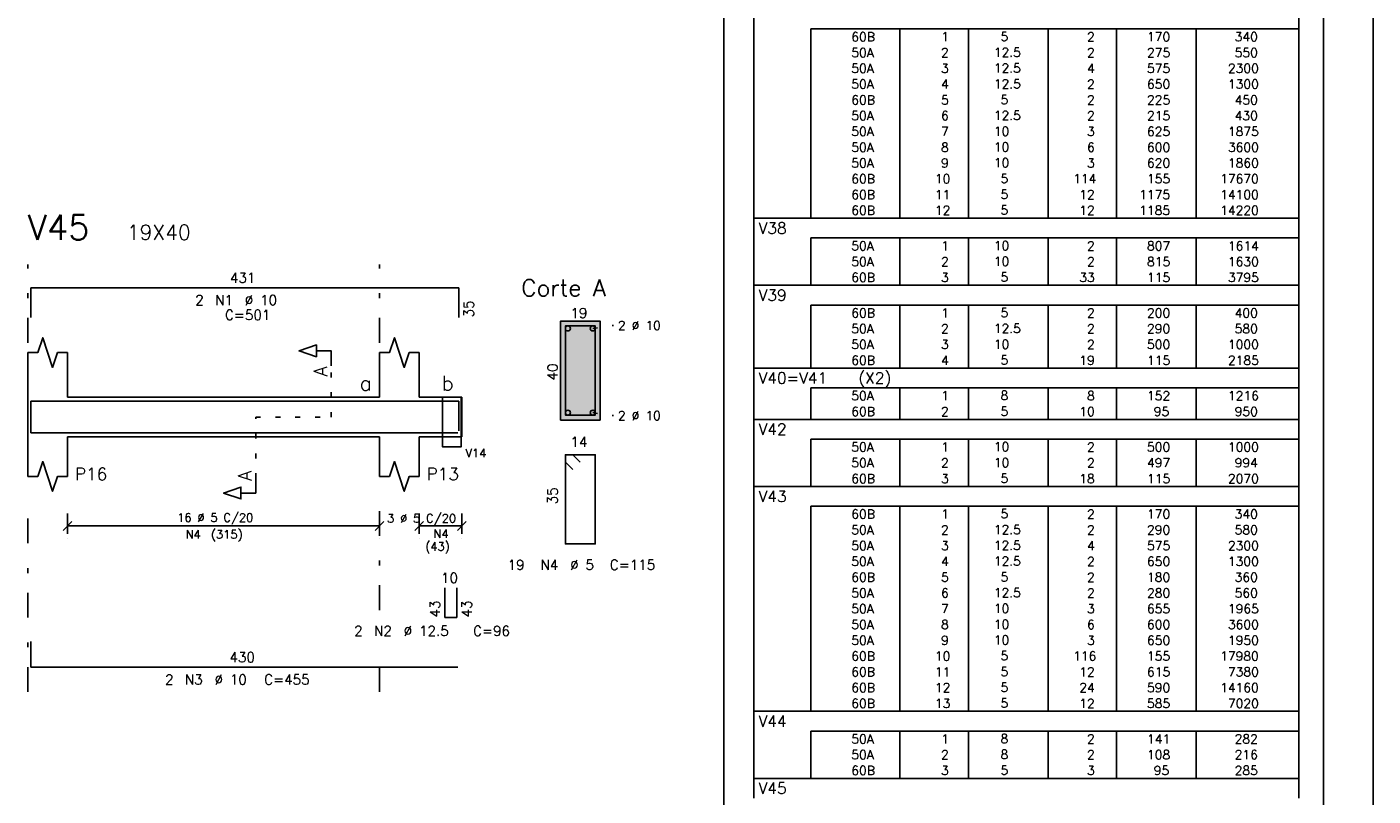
# Model space of a CAD drawing. Extents: x 0 to 116, y 0 to 59.
# Tile 18 of 19: x 89 to 116, y 32 to 48. Entities that reach past the tile are written whole.
import ezdxf

# ---------------------------------------------------------------- set-up
doc = ezdxf.new("R2010")
doc.units = 0
doc.linetypes.add('ESTILO_TQS_0002', pattern=[0.4, 0.1, -0.3])
doc.linetypes.add('ESTILO_TQS_0003', pattern=[1.5, 0.5, -0.4, 0.1, -0.5])
for name, color, linetype in [('1', 7, 'CONTINUOUS'), ('10', 10, 'CONTINUOUS'), ('12', 12, 'CONTINUOUS'), ('14', 14, 'CONTINUOUS'), ('2', 2, 'CONTINUOUS'), ('3', 3, 'CONTINUOUS'), ('4', 4, 'CONTINUOUS'), ('5', 3, 'CONTINUOUS')]:
    doc.layers.add(name, color=color, linetype=linetype)
doc.styles.get("Standard").update_dxf_attribs({"font": 'ROMANS.SHX'})

msp = doc.modelspace()

# ---------------------------------------------------------------- linework, layer by layer
at = {"layer": '1', "linetype": 'CONTINUOUS'}
for p, q in [((116, 0), (116, 59.400002)), ((102.896451, 12.325001), (102.896451, 58.399997)), ((103.5, 47.516361), (103.5, 47.914531)), ((114.5, 47.516361), (114.5, 47.914531)), ((103.5, 47.197824), (103.5, 47.516361)), ((114.5, 47.516361), (104.65, 47.516361)), ((104.65, 47.516361), (104.65, 47.197824)), ((106.45, 47.516361), (106.45, 47.197824)), ((107.83, 47.516361), (107.83, 47.197824)), ((109.44, 47.516361), (109.44, 47.197824)), ((110.82, 47.516361), (110.82, 47.197824)), ((112.43, 47.516361), (112.43, 47.197824)), ((114.5, 47.197824), (114.5, 47.516361)), ((103.5, 46.879288), (103.5, 47.197824)), ((104.65, 47.197824), (104.65, 46.879288)), ((106.45, 47.197824), (106.45, 46.879288)), ((107.83, 47.197824), (107.83, 46.879288)), ((109.44, 47.197824), (109.44, 46.879288)), ((110.82, 47.197824), (110.82, 46.879288)), ((112.43, 47.197824), (112.43, 46.879288)), ((114.5, 46.879288), (114.5, 47.197824)), ((103.5, 46.560751), (103.5, 46.879288)), ((104.65, 46.879288), (104.65, 46.560751)), ((106.45, 46.879288), (106.45, 46.560751)), ((107.83, 46.879288), (107.83, 46.560751)), ((109.44, 46.879288), (109.44, 46.560751)), ((110.82, 46.879288), (110.82, 46.560751)), ((112.43, 46.879288), (112.43, 46.560751)), ((114.5, 46.560751), (114.5, 46.879288)), ((103.5, 46.242215), (103.5, 46.560751)), ((104.65, 46.560751), (104.65, 46.242215)), ((106.45, 46.560751), (106.45, 46.242215)), ((107.83, 46.560751), (107.83, 46.242215)), ((109.44, 46.560751), (109.44, 46.242215)), ((110.82, 46.560751), (110.82, 46.242215)), ((112.43, 46.560751), (112.43, 46.242215)), ((114.5, 46.242215), (114.5, 46.560751)), ((103.5, 45.923678), (103.5, 46.242215)), ((104.65, 46.242215), (104.65, 45.923678)), ((106.45, 46.242215), (106.45, 45.923678)), ((107.83, 46.242215), (107.83, 45.923678)), ((109.44, 46.242215), (109.44, 45.923678)), ((110.82, 46.242215), (110.82, 45.923678)), ((112.43, 46.242215), (112.43, 45.923678)), ((114.5, 45.923678), (114.5, 46.242215)), ((103.5, 45.605142), (103.5, 45.923678)), ((104.65, 45.923678), (104.65, 45.605142)), ((106.45, 45.923678), (106.45, 45.605142)), ((107.83, 45.923678), (107.83, 45.605142)), ((109.44, 45.923678), (109.44, 45.605142)), ((110.82, 45.923678), (110.82, 45.605142)), ((112.43, 45.923678), (112.43, 45.605142)), ((114.5, 45.605142), (114.5, 45.923678)), ((103.5, 45.286606), (103.5, 45.605142)), ((104.65, 45.605142), (104.65, 45.286606)), ((106.45, 45.605142), (106.45, 45.286606)), ((107.83, 45.605142), (107.83, 45.286606)), ((109.44, 45.605142), (109.44, 45.286606)), ((110.82, 45.605142), (110.82, 45.286606)), ((112.43, 45.605142), (112.43, 45.286606)), ((114.5, 45.286606), (114.5, 45.605142)), ((103.5, 44.968069), (103.5, 45.286606)), ((104.65, 45.286606), (104.65, 44.968069)), ((106.45, 45.286606), (106.45, 44.968069)), ((107.83, 45.286606), (107.83, 44.968069)), ((109.44, 45.286606), (109.44, 44.968069)), ((110.82, 45.286606), (110.82, 44.968069)), ((112.43, 45.286606), (112.43, 44.968069)), ((114.5, 44.968069), (114.5, 45.286606)), ((103.5, 44.649533), (103.5, 44.968069)), ((104.65, 44.968069), (104.65, 44.649533)), ((106.45, 44.968069), (106.45, 44.649533)), ((107.83, 44.968069), (107.83, 44.649533)), ((109.44, 44.968069), (109.44, 44.649533)), ((110.82, 44.968069), (110.82, 44.649533)), ((112.43, 44.968069), (112.43, 44.649533)), ((114.5, 44.649533), (114.5, 44.968069)), ((103.5, 44.330996), (103.5, 44.649533)), ((104.65, 44.649533), (104.65, 44.330996)), ((106.45, 44.649533), (106.45, 44.330996)), ((107.83, 44.649533), (107.83, 44.330996)), ((109.44, 44.649533), (109.44, 44.330996)), ((110.82, 44.649533), (110.82, 44.330996)), ((112.43, 44.649533), (112.43, 44.330996)), ((114.5, 44.330996), (114.5, 44.649533)), ((103.5, 44.01246), (103.5, 44.330996)), ((104.65, 44.330996), (104.65, 44.01246)), ((106.45, 44.330996), (106.45, 44.01246)), ((107.83, 44.330996), (107.83, 44.01246)), ((109.44, 44.330996), (109.44, 44.01246)), ((110.82, 44.330996), (110.82, 44.01246)), ((112.43, 44.330996), (112.43, 44.01246)), ((114.5, 44.01246), (114.5, 44.330996)), ((103.5, 43.693923), (103.5, 44.01246)), ((104.65, 44.01246), (104.65, 43.693923)), ((106.45, 44.01246), (106.45, 43.693923)), ((107.83, 44.01246), (107.83, 43.693923)), ((109.44, 44.01246), (109.44, 43.693923)), ((110.82, 44.01246), (110.82, 43.693923)), ((112.43, 44.01246), (112.43, 43.693923)), ((114.5, 43.693923), (114.5, 44.01246)), ((103.5, 43.295753), (103.5, 43.693923)), ((103.5, 43.693923), (114.5, 43.693923)), ((114.5, 43.295753), (114.5, 43.693923)), ((103.5, 42.977216), (103.5, 43.295753)), ((114.5, 43.295753), (104.65, 43.295753)), ((104.65, 43.295753), (104.65, 42.977216)), ((106.45, 43.295753), (106.45, 42.977216)), ((107.83, 43.295753), (107.83, 42.977216)), ((109.44, 43.295753), (109.44, 42.977216)), ((110.82, 43.295753), (110.82, 42.977216)), ((112.43, 43.295753), (112.43, 42.977216)), ((114.5, 42.977216), (114.5, 43.295753)), ((103.5, 42.65868), (103.5, 42.977216)), ((104.65, 42.977216), (104.65, 42.65868)), ((106.45, 42.977216), (106.45, 42.65868)), ((107.83, 42.977216), (107.83, 42.65868)), ((109.44, 42.977216), (109.44, 42.65868)), ((110.82, 42.977216), (110.82, 42.65868)), ((112.43, 42.977216), (112.43, 42.65868)), ((114.5, 42.65868), (114.5, 42.977216)), ((103.5, 42.340143), (103.5, 42.65868)), ((104.65, 42.65868), (104.65, 42.340143)), ((106.45, 42.65868), (106.45, 42.340143)), ((107.83, 42.65868), (107.83, 42.340143)), ((109.44, 42.65868), (109.44, 42.340143)), ((110.82, 42.65868), (110.82, 42.340143)), ((112.43, 42.65868), (112.43, 42.340143)), ((114.5, 42.340143), (114.5, 42.65868)), ((103.5, 41.941973), (103.5, 42.340143)), ((103.5, 42.340143), (114.5, 42.340143)), ((114.5, 41.941973), (114.5, 42.340143)), ((103.5, 41.623436), (103.5, 41.941973)), ((114.5, 41.941973), (104.65, 41.941973)), ((104.65, 41.941973), (104.65, 41.623436)), ((106.45, 41.941973), (106.45, 41.623436)), ((107.83, 41.941973), (107.83, 41.623436)), ((109.44, 41.941973), (109.44, 41.623436)), ((110.82, 41.941973), (110.82, 41.623436)), ((112.43, 41.941973), (112.43, 41.623436)), ((114.5, 41.623436), (114.5, 41.941973)), ((100.397198, 41.619467), (99.597198, 41.619467)), ((99.597198, 41.619467), (99.597198, 39.619467)), ((100.397198, 39.619467), (100.397198, 41.619467)), ((103.5, 41.3049), (103.5, 41.623436)), ((104.65, 41.623436), (104.65, 41.3049)), ((106.45, 41.623436), (106.45, 41.3049)), ((107.83, 41.623436), (107.83, 41.3049)), ((109.44, 41.623436), (109.44, 41.3049)), ((110.82, 41.623436), (110.82, 41.3049)), ((112.43, 41.623436), (112.43, 41.3049)), ((114.5, 41.3049), (114.5, 41.623436)), ((103.5, 40.986363), (103.5, 41.3049)), ((104.65, 41.3049), (104.65, 40.986363)), ((106.45, 41.3049), (106.45, 40.986363)), ((107.83, 41.3049), (107.83, 40.986363)), ((109.44, 41.3049), (109.44, 40.986363)), ((110.82, 41.3049), (110.82, 40.986363)), ((112.43, 41.3049), (112.43, 40.986363)), ((114.5, 40.986363), (114.5, 41.3049)), ((88.84415, 40.0816), (88.84415, 40.9816)), ((89.64415, 40.0816), (89.64415, 40.9816)), ((95.94415, 40.0816), (95.94415, 40.9816)), ((96.74415, 40.0816), (96.74415, 40.9816)), ((103.5, 40.667827), (103.5, 40.986363)), ((104.65, 40.986363), (104.65, 40.667827)), ((106.45, 40.986363), (106.45, 40.667827)), ((107.83, 40.986363), (107.83, 40.667827)), ((109.44, 40.986363), (109.44, 40.667827)), ((110.82, 40.986363), (110.82, 40.667827)), ((112.43, 40.986363), (112.43, 40.667827)), ((114.5, 40.667827), (114.5, 40.986363)), ((103.5, 40.269656), (103.5, 40.667827)), ((103.5, 40.667827), (114.5, 40.667827)), ((114.5, 40.269656), (114.5, 40.667827)), ((103.5, 39.95112), (103.5, 40.269656)), ((114.5, 40.269656), (104.65, 40.269656)), ((104.65, 40.269656), (104.65, 39.95112)), ((106.45, 40.269656), (106.45, 39.95112)), ((107.83, 40.269656), (107.83, 39.95112)), ((109.44, 40.269656), (109.44, 39.95112)), ((110.82, 40.269656), (110.82, 39.95112)), ((112.43, 40.269656), (112.43, 39.95112)), ((114.5, 39.95112), (114.5, 40.269656)), ((88.84415, 40.0816), (88.84415, 39.2816)), ((89.64415, 40.0816), (95.94415, 40.0816)), ((96.74415, 40.0816), (97.60415, 40.0816)), ((97.60415, 40.0816), (97.60415, 39.2816)), ((103.5, 39.632583), (103.5, 39.95112)), ((104.65, 39.95112), (104.65, 39.632583)), ((106.45, 39.95112), (106.45, 39.632583)), ((107.83, 39.95112), (107.83, 39.632583)), ((109.44, 39.95112), (109.44, 39.632583)), ((110.82, 39.95112), (110.82, 39.632583)), ((112.43, 39.95112), (112.43, 39.632583)), ((114.5, 39.632583), (114.5, 39.95112)), ((99.597198, 39.619467), (100.397198, 39.619467)), ((103.5, 39.234413), (103.5, 39.632583)), ((103.5, 39.632583), (114.5, 39.632583)), ((114.5, 39.234413), (114.5, 39.632583)), ((88.84415, 39.2816), (88.84415, 38.4816)), ((89.64415, 39.2816), (95.94415, 39.2816)), ((89.64415, 39.2816), (89.64415, 38.4816)), ((95.94415, 39.2816), (95.94415, 38.4816)), ((96.74415, 39.2816), (97.60415, 39.2816)), ((96.74415, 39.2816), (96.74415, 38.4816)), ((103.5, 38.915876), (103.5, 39.234413)), ((114.5, 39.234413), (104.65, 39.234413)), ((104.65, 39.234413), (104.65, 38.915876)), ((106.45, 39.234413), (106.45, 38.915876)), ((107.83, 39.234413), (107.83, 38.915876)), ((109.44, 39.234413), (109.44, 38.915876)), ((110.82, 39.234413), (110.82, 38.915876)), ((112.43, 39.234413), (112.43, 38.915876)), ((114.5, 38.915876), (114.5, 39.234413)), ((103.5, 38.59734), (103.5, 38.915876)), ((104.65, 38.915876), (104.65, 38.59734)), ((106.45, 38.915876), (106.45, 38.59734)), ((107.83, 38.915876), (107.83, 38.59734)), ((109.44, 38.915876), (109.44, 38.59734)), ((110.82, 38.915876), (110.82, 38.59734)), ((112.43, 38.915876), (112.43, 38.59734)), ((114.5, 38.59734), (114.5, 38.915876)), ((103.5, 38.278803), (103.5, 38.59734)), ((104.65, 38.59734), (104.65, 38.278803)), ((106.45, 38.59734), (106.45, 38.278803)), ((107.83, 38.59734), (107.83, 38.278803)), ((109.44, 38.59734), (109.44, 38.278803)), ((110.82, 38.59734), (110.82, 38.278803)), ((112.43, 38.59734), (112.43, 38.278803)), ((114.5, 38.278803), (114.5, 38.59734)), ((103.5, 37.880632), (103.5, 38.278803)), ((103.5, 38.278803), (114.5, 38.278803)), ((114.5, 37.880632), (114.5, 38.278803)), ((103.5, 37.562096), (103.5, 37.880632)), ((114.5, 37.880632), (104.65, 37.880632)), ((104.65, 37.880632), (104.65, 37.562096)), ((106.45, 37.880632), (106.45, 37.562096)), ((107.83, 37.880632), (107.83, 37.562096)), ((109.44, 37.880632), (109.44, 37.562096)), ((110.82, 37.880632), (110.82, 37.562096)), ((112.43, 37.880632), (112.43, 37.562096)), ((114.5, 37.562096), (114.5, 37.880632)), ((103.5, 37.24356), (103.5, 37.562096)), ((104.65, 37.562096), (104.65, 37.24356)), ((106.45, 37.562096), (106.45, 37.24356)), ((107.83, 37.562096), (107.83, 37.24356)), ((109.44, 37.562096), (109.44, 37.24356)), ((110.82, 37.562096), (110.82, 37.24356)), ((112.43, 37.562096), (112.43, 37.24356)), ((114.5, 37.24356), (114.5, 37.562096)), ((103.5, 36.925023), (103.5, 37.24356)), ((104.65, 37.24356), (104.65, 36.925023)), ((106.45, 37.24356), (106.45, 36.925023)), ((107.83, 37.24356), (107.83, 36.925023)), ((109.44, 37.24356), (109.44, 36.925023)), ((110.82, 37.24356), (110.82, 36.925023)), ((112.43, 37.24356), (112.43, 36.925023)), ((114.5, 36.925023), (114.5, 37.24356)), ((103.5, 36.606487), (103.5, 36.925023)), ((104.65, 36.925023), (104.65, 36.606487)), ((106.45, 36.925023), (106.45, 36.606487)), ((107.83, 36.925023), (107.83, 36.606487)), ((109.44, 36.925023), (109.44, 36.606487)), ((110.82, 36.925023), (110.82, 36.606487)), ((112.43, 36.925023), (112.43, 36.606487)), ((114.5, 36.606487), (114.5, 36.925023)), ((103.5, 36.28795), (103.5, 36.606487)), ((104.65, 36.606487), (104.65, 36.28795)), ((106.45, 36.606487), (106.45, 36.28795)), ((107.83, 36.606487), (107.83, 36.28795)), ((109.44, 36.606487), (109.44, 36.28795)), ((110.82, 36.606487), (110.82, 36.28795)), ((112.43, 36.606487), (112.43, 36.28795)), ((114.5, 36.28795), (114.5, 36.606487)), ((103.5, 35.969414), (103.5, 36.28795)), ((104.65, 36.28795), (104.65, 35.969414)), ((106.45, 36.28795), (106.45, 35.969414)), ((107.83, 36.28795), (107.83, 35.969414)), ((109.44, 36.28795), (109.44, 35.969414)), ((110.82, 36.28795), (110.82, 35.969414)), ((112.43, 36.28795), (112.43, 35.969414)), ((114.5, 35.969414), (114.5, 36.28795)), ((103.5, 35.650877), (103.5, 35.969414)), ((104.65, 35.969414), (104.65, 35.650877)), ((106.45, 35.969414), (106.45, 35.650877)), ((107.83, 35.969414), (107.83, 35.650877)), ((109.44, 35.969414), (109.44, 35.650877)), ((110.82, 35.969414), (110.82, 35.650877)), ((112.43, 35.969414), (112.43, 35.650877)), ((114.5, 35.650877), (114.5, 35.969414)), ((103.5, 35.332341), (103.5, 35.650877)), ((104.65, 35.650877), (104.65, 35.332341)), ((106.45, 35.650877), (106.45, 35.332341)), ((107.83, 35.650877), (107.83, 35.332341)), ((109.44, 35.650877), (109.44, 35.332341)), ((110.82, 35.650877), (110.82, 35.332341)), ((112.43, 35.650877), (112.43, 35.332341)), ((114.5, 35.332341), (114.5, 35.650877)), ((103.5, 35.013804), (103.5, 35.332341)), ((104.65, 35.332341), (104.65, 35.013804)), ((106.45, 35.332341), (106.45, 35.013804)), ((107.83, 35.332341), (107.83, 35.013804)), ((109.44, 35.332341), (109.44, 35.013804)), ((110.82, 35.332341), (110.82, 35.013804)), ((112.43, 35.332341), (112.43, 35.013804)), ((114.5, 35.013804), (114.5, 35.332341)), ((103.5, 34.695268), (103.5, 35.013804)), ((104.65, 35.013804), (104.65, 34.695268)), ((106.45, 35.013804), (106.45, 34.695268)), ((107.83, 35.013804), (107.83, 34.695268)), ((109.44, 35.013804), (109.44, 34.695268)), ((110.82, 35.013804), (110.82, 34.695268)), ((112.43, 35.013804), (112.43, 34.695268)), ((114.5, 34.695268), (114.5, 35.013804)), ((103.5, 34.376732), (103.5, 34.695268)), ((104.65, 34.695268), (104.65, 34.376732)), ((106.45, 34.695268), (106.45, 34.376732)), ((107.83, 34.695268), (107.83, 34.376732)), ((109.44, 34.695268), (109.44, 34.376732)), ((110.82, 34.695268), (110.82, 34.376732)), ((112.43, 34.695268), (112.43, 34.376732)), ((114.5, 34.376732), (114.5, 34.695268)), ((103.5, 34.058195), (103.5, 34.376732)), ((104.65, 34.376732), (104.65, 34.058195)), ((106.45, 34.376732), (106.45, 34.058195)), ((107.83, 34.376732), (107.83, 34.058195)), ((109.44, 34.376732), (109.44, 34.058195)), ((110.82, 34.376732), (110.82, 34.058195)), ((112.43, 34.376732), (112.43, 34.058195)), ((114.5, 34.058195), (114.5, 34.376732)), ((103.5, 33.739659), (103.5, 34.058195)), ((104.65, 34.058195), (104.65, 33.739659)), ((106.45, 34.058195), (106.45, 33.739659)), ((107.83, 34.058195), (107.83, 33.739659)), ((109.44, 34.058195), (109.44, 33.739659)), ((110.82, 34.058195), (110.82, 33.739659)), ((112.43, 34.058195), (112.43, 33.739659)), ((114.5, 33.739659), (114.5, 34.058195)), ((103.5, 33.341488), (103.5, 33.739659)), ((103.5, 33.739659), (114.5, 33.739659)), ((114.5, 33.341488), (114.5, 33.739659)), ((103.5, 33.022952), (103.5, 33.341488)), ((114.5, 33.341488), (104.65, 33.341488)), ((104.65, 33.341488), (104.65, 33.022952)), ((106.45, 33.341488), (106.45, 33.022952)), ((107.83, 33.341488), (107.83, 33.022952)), ((109.44, 33.341488), (109.44, 33.022952)), ((110.82, 33.341488), (110.82, 33.022952)), ((112.43, 33.341488), (112.43, 33.022952)), ((114.5, 33.022952), (114.5, 33.341488)), ((103.5, 32.704415), (103.5, 33.022952)), ((104.65, 33.022952), (104.65, 32.704415)), ((106.45, 33.022952), (106.45, 32.704415)), ((107.83, 33.022952), (107.83, 32.704415)), ((109.44, 33.022952), (109.44, 32.704415)), ((110.82, 33.022952), (110.82, 32.704415)), ((112.43, 33.022952), (112.43, 32.704415)), ((114.5, 32.704415), (114.5, 33.022952)), ((103.5, 32.385879), (103.5, 32.704415)), ((104.65, 32.704415), (104.65, 32.385879)), ((106.45, 32.704415), (106.45, 32.385879)), ((107.83, 32.704415), (107.83, 32.385879)), ((109.44, 32.704415), (109.44, 32.385879)), ((110.82, 32.704415), (110.82, 32.385879)), ((112.43, 32.704415), (112.43, 32.385879)), ((114.5, 32.385879), (114.5, 32.704415)), ((103.5, 31.987708), (103.5, 32.385879)), ((103.5, 32.385879), (114.5, 32.385879)), ((114.5, 31.987708), (114.5, 32.385879))]:
    msp.add_line(p, q, dxfattribs=at)
at = {"layer": '1', "linetype": 'ESTILO_TQS_0002'}
for p, q in [((100.247148, 41.469417), (100.667198, 41.529467)), ((94.96915, 39.6816), (94.96915, 40.7166)), ((93.44415, 38.4466), (93.44415, 39.6816)), ((93.44415, 39.6816), (94.96915, 39.6816)), ((100.247148, 39.769517), (100.667198, 39.709467))]:
    msp.add_line(p, q, dxfattribs=at)
at = {"layer": '1', "linetype": 'CONTINUOUS'}
for points in [[(88.84415, 40.9816), (89.04415, 40.9816), (89.14415, 41.2816), (89.34415, 40.6816), (89.44415, 40.9816), (89.64415, 40.9816)], [(94.96915, 40.7166), (94.96915, 41.0166), (94.66915, 41.0166), (94.66915, 40.8966), (94.31915, 41.0166), (94.66915, 41.1366), (94.66915, 41.0166)], [(95.94415, 40.9816), (96.14415, 40.9816), (96.24415, 41.2816), (96.44415, 40.6816), (96.54415, 40.9816), (96.74415, 40.9816)], [(97.21435, 40.0816), (97.21435, 39.0816), (97.59435, 39.0816), (97.59435, 40.0816), (97.21435, 40.0816)], [(88.84415, 38.4816), (89.04415, 38.4816), (89.14415, 38.7816), (89.34415, 38.1816), (89.44415, 38.4816), (89.64415, 38.4816)], [(95.94415, 38.4816), (96.14415, 38.4816), (96.24415, 38.7816), (96.44415, 38.1816), (96.54415, 38.4816), (96.74415, 38.4816)], [(93.44415, 38.4466), (93.44415, 38.1466), (93.14415, 38.1466), (93.14415, 38.0266), (92.79415, 38.1466), (93.14415, 38.2666), (93.14415, 38.1466)]]:
    msp.add_lwpolyline(points, dxfattribs=at)
for centre in [(99.747248, 41.469417), (100.247148, 41.469417), (99.747248, 39.769517), (100.247148, 39.769517)]:
    msp.add_circle(centre, 0.05, dxfattribs=at)
at = {"layer": '10', "linetype": 'CONTINUOUS'}
msp.add_lwpolyline([(100.397198, 39.619467), (100.397198, 41.619467), (99.597198, 41.619467), (99.597198, 39.619467), (100.397198, 39.619467)], dxfattribs=at)
at = {"layer": '12', "linetype": 'CONTINUOUS'}
msp.add_lwpolyline([(2.5, 1), (115, 1), (115, 58.400002), (2.5, 58.400002), (2.5, 1)], dxfattribs=at)
at = {"layer": '14', "linetype": 'CONTINUOUS'}
for points in [[(100.397198, 41.619467), (99.597198, 41.619467), (100.397198, 39.619467)], [(99.597198, 41.619467), (99.597198, 39.619467), (100.397198, 39.619467)], [(100.397198, 39.619467), (100.397198, 39.619467), (99.597198, 39.619467)]]:
    msp.add_solid(points, dxfattribs=at)
at = {"layer": '2', "linetype": 'ESTILO_TQS_0003'}
for p, q in [((88.84415, 41.1816), (88.84415, 42.759887)), ((95.94415, 41.1816), (95.94415, 42.759887)), ((88.84415, 34.1316), (88.84415, 37.9816)), ((95.94415, 35.7836), (95.94415, 37.9816)), ((95.94415, 34.1316), (95.94415, 34.9796))]:
    msp.add_line(p, q, dxfattribs=at)
at = {"layer": '2', "linetype": 'CONTINUOUS'}
for p, q in [((89.555762, 37.393212), (89.732538, 37.569988)), ((89.64415, 37.3216), (89.64415, 37.7316)), ((95.855762, 37.393212), (96.032538, 37.569988)), ((95.94415, 37.3216), (95.94415, 37.7316)), ((96.655762, 37.393212), (96.832538, 37.569988)), ((96.74415, 37.3216), (96.74415, 37.7316)), ((97.515762, 37.393212), (97.692538, 37.569988)), ((97.60415, 37.3216), (97.60415, 37.7316)), ((89.64415, 37.4816), (95.94415, 37.4816)), ((96.74415, 37.4816), (97.60415, 37.4816)), ((89.64415, 37.2216), (89.64415, 37.2216)), ((95.94415, 37.2216), (95.94415, 37.2216)), ((96.74415, 37.2216), (96.74415, 37.2216)), ((97.60415, 37.2216), (97.60415, 37.2216))]:
    msp.add_line(p, q, dxfattribs=at)
at = {"layer": '4', "linetype": 'CONTINUOUS'}
for p, q in [((88.90415, 41.69226), (88.90415, 42.29226)), ((88.90415, 42.29226), (97.54415, 42.29226)), ((97.54415, 42.29226), (97.54415, 41.69226)), ((88.90415, 39.4016), (88.90415, 40.0016)), ((88.90415, 40.0016), (97.54415, 40.0016)), ((97.54415, 40.0016), (97.54415, 39.4016)), ((88.90415, 39.8816), (88.90415, 39.3616)), ((88.90415, 39.3616), (97.52415, 39.3616)), ((97.26415, 36.234061), (97.26415, 35.634061)), ((97.50415, 35.634061), (97.50415, 36.234061)), ((97.26415, 35.634061), (97.50415, 35.634061)), ((88.90415, 35.1516), (88.90415, 34.6316)), ((88.90415, 34.6316), (97.52415, 34.6316))]:
    msp.add_line(p, q, dxfattribs=at)
for points in [[(99.69932, 41.518407), (99.698259, 41.519467), (99.697198, 41.519467), (99.697198, 39.719467), (100.297198, 39.719467), (100.297198, 41.519467), (99.697198, 41.519467), (99.697198, 41.518407), (99.698259, 41.517346)], [(99.997198, 38.769467), (99.847198, 38.919467), (99.697198, 38.919467), (99.697198, 37.119467), (100.297198, 37.119467), (100.297198, 38.919467), (99.697198, 38.919467), (99.697198, 38.769467), (99.847198, 38.619467)]]:
    msp.add_lwpolyline(points, dxfattribs=at)

# ---------------------------------------------------------------- texts
at = {"layer": '1', "linetype": 'CONTINUOUS'}
for s, height, p in [('     60B', 0.182021, (104.789661, 47.266082)), ('    5  ', 0.182021, (107.936543, 47.271582)), ('   2', 0.182021, (109.82, 47.266082)), ('   170', 0.182021, (111.03, 47.266082)), ('    340', 0.182021, (112.663622, 47.266082)), ('     50A', 0.182021, (104.789661, 46.947545)), ('   12.5', 0.182021, (107.936543, 46.953046)), ('   2', 0.182021, (109.82, 46.947545)), ('   275', 0.182021, (111.03, 46.947545)), ('    550', 0.182021, (112.663622, 46.947545)), ('     50A', 0.182021, (104.789661, 46.629009)), ('   12.5', 0.182021, (107.936543, 46.63451)), ('   4', 0.182021, (109.82, 46.629009)), ('   575', 0.182021, (111.03, 46.629009)), ('   2300', 0.182021, (112.663622, 46.629009)), ('     50A', 0.182021, (104.789661, 46.310473)), ('   12.5', 0.182021, (107.936543, 46.315973)), ('   2', 0.182021, (109.82, 46.310473)), ('   650', 0.182021, (111.03, 46.310473)), ('   1300', 0.182021, (112.663622, 46.310473)), ('     60B', 0.182021, (104.789661, 45.991936)), ('    5  ', 0.182021, (107.936543, 45.997437)), ('   2', 0.182021, (109.82, 45.991936)), ('   225', 0.182021, (111.03, 45.991936)), ('    450', 0.182021, (112.663622, 45.991936)), ('     50A', 0.182021, (104.789661, 45.6734)), ('   12.5', 0.182021, (107.936543, 45.6789)), ('   2', 0.182021, (109.82, 45.6734)), ('   215', 0.182021, (111.03, 45.6734)), ('    430', 0.182021, (112.663622, 45.6734)), ('     50A', 0.182021, (104.789661, 45.354863)), ('   10  ', 0.182021, (107.936543, 45.360364)), ('   3', 0.182021, (109.82, 45.354863)), ('   625', 0.182021, (111.03, 45.354863)), ('   1875', 0.182021, (112.663622, 45.354863)), ('     50A', 0.182021, (104.789661, 45.036327)), ('   10  ', 0.182021, (107.936543, 45.041827)), ('   6', 0.182021, (109.82, 45.036327)), ('   600', 0.182021, (111.03, 45.036327)), ('   3600', 0.182021, (112.663622, 45.036327)), ('     50A', 0.182021, (104.789661, 44.71779)), ('   10  ', 0.182021, (107.936543, 44.723291)), ('   3', 0.182021, (109.82, 44.71779)), ('   620', 0.182021, (111.03, 44.71779)), ('   1860', 0.182021, (112.663622, 44.71779)), ('     60B', 0.182021, (104.789661, 44.399254)), ('    5  ', 0.182021, (107.936543, 44.404754)), (' 114', 0.182021, (109.82, 44.399254)), ('   155', 0.182021, (111.03, 44.399254)), ('  17670', 0.182021, (112.663622, 44.399254)), ('     60B', 0.182021, (104.789661, 44.080717)), ('    5  ', 0.182021, (107.936543, 44.086218)), ('  12', 0.182021, (109.82, 44.080717)), ('  1175', 0.182021, (111.03, 44.080717)), ('  14100', 0.182021, (112.663622, 44.080717)), ('     60B', 0.182021, (104.789661, 43.762181)), ('    5  ', 0.182021, (107.936543, 43.767682)), ('  12', 0.182021, (109.82, 43.762181)), ('  1185', 0.182021, (111.03, 43.762181)), ('  14220', 0.182021, (112.663622, 43.762181)), ('19X40', 0.3, (90.84415, 43.259887)), ('     50A', 0.182021, (104.789661, 43.045474)), ('   10  ', 0.182021, (107.936543, 43.050974)), ('   2', 0.182021, (109.82, 43.045474)), ('   807', 0.182021, (111.03, 43.045474)), ('   1614', 0.182021, (112.663622, 43.045474)), ('     50A', 0.182021, (104.789661, 42.726937)), ('   10  ', 0.182021, (107.936543, 42.732438)), ('   2', 0.182021, (109.82, 42.726937)), ('   815', 0.182021, (111.03, 42.726937)), ('   1630', 0.182021, (112.663622, 42.726937)), ('431', 0.2, (92.92415, 42.39226)), ('Corte A', 0.34, (98.807198, 42.119467)), ('     60B', 0.182021, (104.789661, 42.408401)), ('    5  ', 0.182021, (107.936543, 42.413901)), ('  33', 0.182021, (109.82, 42.408401)), ('   115', 0.182021, (111.03, 42.408401)), ('   3795', 0.182021, (112.663622, 42.408401)), ('19', 0.2, (99.797198, 41.679467)), ('     60B', 0.182021, (104.789661, 41.691694)), ('    5  ', 0.182021, (107.936543, 41.697194)), ('   2', 0.182021, (109.82, 41.691694)), ('   200', 0.182021, (111.03, 41.691694)), ('    400', 0.182021, (112.663622, 41.691694)), ('2 %%c 10', 0.18, (100.757198, 41.439467)), ('     50A', 0.182021, (104.789661, 41.373157)), ('   12.5', 0.182021, (107.936543, 41.378658)), ('   2', 0.182021, (109.82, 41.373157)), ('   290', 0.182021, (111.03, 41.373157)), ('    580', 0.182021, (112.663622, 41.373157)), ('     50A', 0.182021, (104.789661, 41.054621)), ('   10  ', 0.182021, (107.936543, 41.060121)), ('   2', 0.182021, (109.82, 41.054621)), ('   500', 0.182021, (111.03, 41.054621)), ('   1000', 0.182021, (112.663622, 41.054621)), ('     60B', 0.182021, (104.789661, 40.736084)), ('    5  ', 0.182021, (107.936543, 40.741585)), ('  19', 0.182021, (109.82, 40.736084)), ('   115', 0.182021, (111.03, 40.736084)), ('   2185', 0.182021, (112.663622, 40.736084)), ('b', 0.3, (97.198863, 40.214952)), ('a', 0.3, (95.538863, 40.214952)), ('     50A', 0.182021, (104.789661, 40.019377)), ('    8  ', 0.182021, (107.936543, 40.024878)), ('   8', 0.182021, (109.82, 40.019377)), ('   152', 0.182021, (111.03, 40.019377)), ('   1216', 0.182021, (112.663622, 40.019377)), ('2 %%c 10', 0.18, (100.757198, 39.619467)), ('     60B', 0.182021, (104.789661, 39.700841)), ('    5  ', 0.182021, (107.936543, 39.706341)), ('  10', 0.182021, (109.82, 39.700841)), ('    95', 0.182021, (111.03, 39.700841)), ('    950', 0.182021, (112.663622, 39.700841)), ('14', 0.2, (99.797198, 39.079467)), ('     50A', 0.182021, (104.789661, 38.984134)), ('   10  ', 0.182021, (107.936543, 38.989634)), ('   2', 0.182021, (109.82, 38.984134)), ('   500', 0.182021, (111.03, 38.984134)), ('   1000', 0.182021, (112.663622, 38.984134)), ('P16', 0.25, (89.79415, 38.4066)), ('P13', 0.25, (96.89415, 38.4066)), ('     50A', 0.182021, (104.789661, 38.665597)), ('   10  ', 0.182021, (107.936543, 38.671098)), ('   2', 0.182021, (109.82, 38.665597)), ('   497', 0.182021, (111.03, 38.665597)), ('    994', 0.182021, (112.663622, 38.665597)), ('     60B', 0.182021, (104.789661, 38.347061)), ('    5  ', 0.182021, (107.936543, 38.352561)), ('  18', 0.182021, (109.82, 38.347061)), ('   115', 0.182021, (111.03, 38.347061)), ('   2070', 0.182021, (112.663622, 38.347061)), ('     60B', 0.182021, (104.789661, 37.630354)), ('    5  ', 0.182021, (107.936543, 37.635854)), ('   2', 0.182021, (109.82, 37.630354)), ('   170', 0.182021, (111.03, 37.630354)), ('    340', 0.182021, (112.663622, 37.630354)), ('   12.5', 0.182021, (107.936543, 37.317318)), ('     50A', 0.182021, (104.789661, 37.311817)), ('   2', 0.182021, (109.82, 37.311817)), ('   290', 0.182021, (111.03, 37.311817)), ('    580', 0.182021, (112.663622, 37.311817)), ('     50A', 0.182021, (104.789661, 36.993281)), ('   12.5', 0.182021, (107.936543, 36.998781)), ('   4', 0.182021, (109.82, 36.993281)), ('   575', 0.182021, (111.03, 36.993281)), ('   2300', 0.182021, (112.663622, 36.993281)), ('     50A', 0.182021, (104.789661, 36.674744)), ('   12.5', 0.182021, (107.936543, 36.680245)), ('   2', 0.182021, (109.82, 36.674744)), ('   650', 0.182021, (111.03, 36.674744)), ('   1300', 0.182021, (112.663622, 36.674744)), ('10', 0.2, (97.18415, 36.334061)), ('     60B', 0.182021, (104.789661, 36.356208)), ('    5  ', 0.182021, (107.936543, 36.361708)), ('   2', 0.182021, (109.82, 36.356208)), ('   180', 0.182021, (111.03, 36.356208)), ('    360', 0.182021, (112.663622, 36.356208)), ('     50A', 0.182021, (104.789661, 36.037671)), ('   12.5', 0.182021, (107.936543, 36.043172)), ('   2', 0.182021, (109.82, 36.037671)), ('   280', 0.182021, (111.03, 36.037671)), ('    560', 0.182021, (112.663622, 36.037671)), ('     50A', 0.182021, (104.789661, 35.719135)), ('   10  ', 0.182021, (107.936543, 35.724636)), ('   3', 0.182021, (109.82, 35.719135)), ('   655', 0.182021, (111.03, 35.719135)), ('   1965', 0.182021, (112.663622, 35.719135)), ('     50A', 0.182021, (104.789661, 35.400599)), ('   10  ', 0.182021, (107.936543, 35.406099)), ('   6', 0.182021, (109.82, 35.400599)), ('   600', 0.182021, (111.03, 35.400599)), ('   3600', 0.182021, (112.663622, 35.400599)), ('     50A', 0.182021, (104.789661, 35.082062)), ('   10  ', 0.182021, (107.936543, 35.087563)), ('   3', 0.182021, (109.82, 35.082062)), ('   650', 0.182021, (111.03, 35.082062)), ('   1950', 0.182021, (112.663622, 35.082062)), ('430', 0.2, (92.91415, 34.7316)), ('     60B', 0.182021, (104.789661, 34.763526)), ('    5  ', 0.182021, (107.936543, 34.769026)), (' 116', 0.182021, (109.82, 34.763526)), ('   155', 0.182021, (111.03, 34.763526)), ('  17980', 0.182021, (112.663622, 34.763526)), ('     60B', 0.182021, (104.789661, 34.444989)), ('    5  ', 0.182021, (107.936543, 34.45049)), ('  12', 0.182021, (109.82, 34.444989)), ('   615', 0.182021, (111.03, 34.444989)), ('   7380', 0.182021, (112.663622, 34.444989)), ('     60B', 0.182021, (104.789661, 34.126453)), ('    5  ', 0.182021, (107.936543, 34.131953)), ('  24', 0.182021, (109.82, 34.126453)), ('   590', 0.182021, (111.03, 34.126453)), ('  14160', 0.182021, (112.663622, 34.126453)), ('     60B', 0.182021, (104.789661, 33.807916)), ('    5  ', 0.182021, (107.936543, 33.813417)), ('  12', 0.182021, (109.82, 33.807916)), ('   585', 0.182021, (111.03, 33.807916)), ('   7020', 0.182021, (112.663622, 33.807916)), ('     50A', 0.182021, (104.789661, 33.091209)), ('    8  ', 0.182021, (107.936543, 33.09671)), ('   2', 0.182021, (109.82, 33.091209)), ('   141', 0.182021, (111.03, 33.091209)), ('    282', 0.182021, (112.663622, 33.091209)), ('     50A', 0.182021, (104.789661, 32.772673)), ('    8  ', 0.182021, (107.936543, 32.778173)), ('   2', 0.182021, (109.82, 32.772673)), ('   108', 0.182021, (111.03, 32.772673)), ('    216', 0.182021, (112.663622, 32.772673)), ('     60B', 0.182021, (104.789661, 32.454136)), ('    5  ', 0.182021, (107.936543, 32.459637)), ('   3', 0.182021, (109.82, 32.454136)), ('    95', 0.182021, (111.03, 32.454136)), ('    285', 0.182021, (112.663622, 32.454136))]:
    msp.add_text(s, height=height, dxfattribs=at).set_placement(p)
for s, height, p in [('A', 0.272, (94.88755, 40.499)), ('40', 0.2, (99.537198, 40.419467)), ('A', 0.272, (93.36255, 38.3922)), ('35', 0.2, (99.537198, 37.919467))]:
    msp.add_text(s, height=height, rotation=90, dxfattribs=at).set_placement(p)
at = {"layer": '2', "linetype": 'CONTINUOUS'}
for s, p in [('V14', (97.67935, 38.8691)), ('16 %%c 5 C/20', (91.85915, 37.5666)), ('3 %%c 5 C/20', (96.098412, 37.550905)), ('N4', (92.02915, 37.2266)), ('(315)', (92.53915, 37.2266)), ('N4', (97.032489, 37.239876)), ('(43)', (96.8662, 36.982993))]:
    msp.add_text(s, height=0.17, dxfattribs=at).set_placement(p)
at = {"layer": '3', "linetype": 'CONTINUOUS'}
for s, height, p in [('  1', 0.182021, (107.03, 47.266082)), ('  2', 0.182021, (107.03, 46.947545)), ('  3', 0.182021, (107.03, 46.629009)), ('  4', 0.182021, (107.03, 46.310473)), ('  5', 0.182021, (107.03, 45.991936)), ('  6', 0.182021, (107.03, 45.6734)), ('  7', 0.182021, (107.03, 45.354863)), ('  8', 0.182021, (107.03, 45.036327)), ('  9', 0.182021, (107.03, 44.71779)), (' 10', 0.182021, (107.03, 44.399254)), (' 11', 0.182021, (107.03, 44.080717)), (' 12', 0.182021, (107.03, 43.762181)), ('V38', 0.227526, (103.595798, 43.381075)), ('  1', 0.182021, (107.03, 43.045474)), ('  2', 0.182021, (107.03, 42.726937)), ('  3', 0.182021, (107.03, 42.408401)), ('2', 0.2, (92.22415, 41.94226)), ('N1', 0.2, (92.62415, 41.94226)), ('%%c 10', 0.2, (93.22415, 41.94226)), ('V39', 0.227526, (103.595798, 42.027295)), ('  1', 0.182021, (107.03, 41.691694)), ('C=501', 0.2, (92.82415, 41.64226)), ('  2', 0.182021, (107.03, 41.373157)), ('  3', 0.182021, (107.03, 41.054621)), ('  4', 0.182021, (107.03, 40.736084)), ('V40=V41   (X2)', 0.227526, (103.595798, 40.354978)), ('  1', 0.182021, (107.03, 40.019377)), ('  2', 0.182021, (107.03, 39.700841)), ('V42', 0.227526, (103.595798, 39.319735)), ('  1', 0.182021, (107.03, 38.984134)), ('  2', 0.182021, (107.03, 38.665597)), ('  3', 0.182021, (107.03, 38.347061)), ('V43', 0.227526, (103.595798, 37.965955)), ('  1', 0.182021, (107.03, 37.630354)), ('  2', 0.182021, (107.03, 37.311817)), ('  3', 0.182021, (107.03, 36.993281)), (' 19', 0.2, (98.392164, 36.59719)), ('N4', 0.2, (99.192164, 36.59719)), ('%%c 5', 0.2, (99.792164, 36.59719)), ('C=115', 0.2, (100.592164, 36.59719)), ('  4', 0.182021, (107.03, 36.674744)), ('  5', 0.182021, (107.03, 36.356208)), ('  6', 0.182021, (107.03, 36.037671)), ('  7', 0.182021, (107.03, 35.719135)), ('2', 0.2, (95.43209, 35.263767)), ('N2', 0.2, (95.83209, 35.263767)), ('%%c 12.5', 0.2, (96.43209, 35.263767)), ('C=96', 0.2, (97.83209, 35.263767)), ('  8', 0.182021, (107.03, 35.400599)), ('  9', 0.182021, (107.03, 35.082062)), (' 10', 0.182021, (107.03, 34.763526)), (' 11', 0.182021, (107.03, 34.444989)), ('2', 0.2, (91.61415, 34.2816)), ('N3', 0.2, (92.01415, 34.2816)), ('%%c 10', 0.2, (92.61415, 34.2816)), ('C=455', 0.2, (93.61415, 34.2816)), (' 12', 0.182021, (107.03, 34.126453)), (' 13', 0.182021, (107.03, 33.807916)), ('V44', 0.227526, (103.595798, 33.42681)), ('  1', 0.182021, (107.03, 33.091209)), ('  2', 0.182021, (107.03, 32.772673)), ('  3', 0.182021, (107.03, 32.454136)), ('V45', 0.227526, (103.595798, 32.07303))]:
    msp.add_text(s, height=height, dxfattribs=at).set_placement(p)
for s, p in [('35', (97.84415, 41.69226)), ('43', (97.16415, 35.634061)), ('43', (97.80415, 35.634061))]:
    msp.add_text(s, height=0.2, rotation=90, dxfattribs=at).set_placement(p)
at = {"layer": '5', "linetype": 'CONTINUOUS'}
msp.add_text('V45', height=0.5, dxfattribs=at).set_placement((88.84415, 43.259887))

doc.saveas('drawing.dxf')
